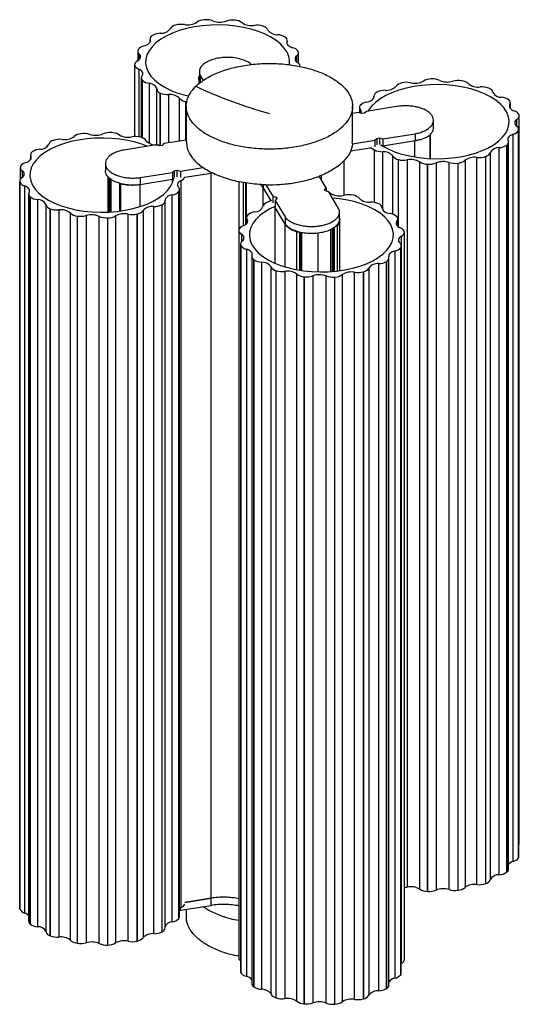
# Paper-space layout '_Trimétrica' of a CAD drawing. Header units: millimetres. Extents: x 5035 to 5215, y 2170 to 3394.
# Tile 1 of 2: x 5035 to 5215, y 2170 to 2525. Entities that reach past the tile are written whole.
import ezdxf

# ---------------------------------------------------------------- set-up
doc = ezdxf.new("R2010")
doc.units = ezdxf.units.MM

psp = doc.layouts.new('_Trimétrica')

# ---------------------------------------------------------------- linework, layer by layer
at = {"color": 7, "linetype": 'Continuous', "lineweight": 25}
for p, q in [((5091, 2522.93), (5090.95, 2522.92)), ((5101.38, 2524.85), (5101.31, 2524.85)), ((5112.4, 2524.71), (5112.34, 2524.72)), ((5122.58, 2522.53), (5122.52, 2522.55)), ((5082.67, 2519.21), (5082.63, 2519.18)), ((5130.54, 2518.6), (5130.5, 2518.63)), ((5081.77, 2517.91), (5081.77, 2516.86)), ((5081.82, 2517.6), (5081.82, 2516.98)), ((5131.21, 2516.19), (5131.21, 2517)), ((5131.29, 2516.03), (5131.29, 2517.4)), ((5077.32, 2513.55), (5077.32, 2510.11)), ((5077.52, 2514.19), (5077.5, 2514.16)), ((5077.85, 2512.53), (5077.85, 2510.48)), ((5134.71, 2509.63), (5134.71, 2511.84)), ((5135.21, 2513.46), (5135.19, 2513.49)), ((5135.34, 2509.19), (5135.34, 2512.95)), ((5076.22, 2508.69), (5076.22, 2482.71)), ((5076.23, 2508.55), (5076.24, 2508.52)), ((5076.23, 2508.55), (5076.23, 2482.71)), ((5076.24, 2482.71), (5076.24, 2508.52)), ((5135.96, 2507.79), (5135.97, 2507.83)), ((5077.71, 2507.06), (5077.71, 2482.62)), ((5078.61, 2503.93), (5078.61, 2482.41)), ((5099.57, 2506.08), (5099.57, 2503.51)), ((5099.88, 2504.79), (5100.98, 2502.96)), ((5099.88, 2504.79), (5099.88, 2502.22)), ((5078.99, 2503.05), (5079.01, 2503.02)), ((5078.99, 2503.05), (5078.99, 2482.28)), ((5079.01, 2482.27), (5079.01, 2503.02)), ((5081.41, 2501.94), (5081.41, 2480.29)), ((5099.39, 2503.76), (5099.39, 2501.7)), ((5172.67, 2502.09), (5172.61, 2502.08)), ((5183.34, 2503.51), (5183.28, 2503.51)), ((5194.29, 2502.85), (5194.23, 2502.86)), ((5084.18, 2479.66), (5084.18, 2499.95)), ((5085.41, 2498.44), (5085.46, 2498.42)), ((5085.41, 2498.44), (5085.41, 2479.53)), ((5085.46, 2479.52), (5085.46, 2498.42)), ((5088.45, 2497.85), (5088.45, 2480.44)), ((5094.03, 2497.76), (5095.81, 2497.31)), ((5162.56, 2497.33), (5162.56, 2496.93)), ((5162.56, 2497.22), (5162.56, 2496.98)), ((5163.71, 2498.78), (5163.66, 2498.76)), ((5204.04, 2500.19), (5203.98, 2500.21)), ((5092.43, 2481.07), (5092.43, 2496.51)), ((5094.64, 2495.33), (5094.7, 2495.32)), ((5094.64, 2495.33), (5094.64, 2481.43)), ((5094.7, 2495.32), (5095.02, 2495.26)), ((5094.7, 2481.44), (5094.7, 2495.32)), ((5094.86, 2493.65), (5094.86, 2480.79)), ((5154.86, 2480.79), (5154.86, 2493.65)), ((5157.67, 2494.03), (5157.65, 2494)), ((5171.46, 2493.66), (5159.85, 2491.81)), ((5211.26, 2495.9), (5211.23, 2495.93)), ((5211.64, 2493.1), (5211.64, 2494.27)), ((5211.81, 2492.86), (5211.81, 2494.86)), ((5156.99, 2491.35), (5154.86, 2491.01)), ((5158.24, 2491.01), (5156.99, 2491.35)), ((5157.34, 2493.21), (5157.34, 2491.26)), ((5157.7, 2492.36), (5157.7, 2491.16)), ((5159.19, 2491.17), (5158.24, 2491.01)), ((5159.85, 2491.81), (5159.19, 2491.17)), ((5214.99, 2490.56), (5214.98, 2490.59)), ((5215.04, 2227.94), (5215.04, 2490.23)), ((5184.07, 2486.04), (5184.07, 2488.61)), ((5214.2, 2486.43), (5214.2, 2488.97)), ((5056.91, 2483.76), (5056.85, 2483.76)), ((5067.91, 2484.15), (5067.85, 2484.15)), ((5165.82, 2481.87), (5177.43, 2483.72)), ((5177.43, 2483.72), (5177.43, 2481.15)), ((5182.91, 2474.84), (5182.91, 2483.32)), ((5183.04, 2474.83), (5183.04, 2483.53)), ((5212.87, 2221.25), (5212.87, 2483.54)), ((5214.72, 2484.88), (5214.73, 2484.91)), ((5214.72, 2484.88), (5214.72, 2222.59)), ((5214.73, 2222.62), (5214.73, 2484.91)), ((5214.82, 2223.04), (5214.82, 2485.34)), ((5046.92, 2481.36), (5046.87, 2481.34)), ((5083.9, 2479.72), (5072.29, 2477.87)), ((5078.44, 2482.46), (5078.38, 2482.48)), ((5085.15, 2479.38), (5083.9, 2479.72)), ((5086.11, 2479.53), (5085.15, 2479.38)), ((5086.77, 2480.17), (5086.11, 2479.53)), ((5094.86, 2481.46), (5086.77, 2480.17)), ((5154.83, 2480.12), (5154.76, 2480.79)), ((5154.83, 2480.12), (5162.95, 2481.41)), ((5154.83, 2480.12), (5154.83, 2480.12)), ((5162.95, 2481.41), (5163.61, 2482.06)), ((5162.95, 2481.41), (5162.95, 2479.08)), ((5163.61, 2482.06), (5164.57, 2482.21)), ((5163.61, 2482.06), (5163.61, 2479.72)), ((5164.57, 2482.21), (5165.82, 2481.87)), ((5164.57, 2482.21), (5164.57, 2479.88)), ((5165.82, 2479.3), (5165.04, 2479.51)), ((5165.79, 2479.31), (5165.78, 2479.3)), ((5165.82, 2481.87), (5165.82, 2479.3)), ((5177.43, 2481.15), (5165.82, 2479.3)), ((5177.39, 2475.42), (5177.39, 2481.14)), ((5178.84, 2481.52), (5177.43, 2481.15)), ((5210.48, 2479.64), (5210.52, 2479.67)), ((5210.48, 2479.64), (5210.48, 2217.35)), ((5210.52, 2217.37), (5210.52, 2479.67)), ((5211.16, 2218.5), (5211.16, 2480.79)), ((5038.61, 2476.11), (5038.61, 2474.42)), ((5038.73, 2475.61), (5038.73, 2474.62)), ((5039.3, 2477.26), (5039.26, 2477.23)), ((5161.37, 2478.59), (5154.11, 2477.43)), ((5161.37, 2478.83), (5162.75, 2477.94)), ((5162.75, 2458.95), (5162.75, 2477.94)), ((5165.63, 2477.24), (5165.63, 2456.67)), ((5169.35, 2454.71), (5169.35, 2475.72)), ((5202.86, 2475.54), (5202.91, 2475.56)), ((5202.86, 2475.54), (5202.86, 2213.24)), ((5202.91, 2213.26), (5202.91, 2475.56)), ((5204.54, 2476.97), (5204.54, 2214.67)), ((5207.82, 2216.44), (5207.82, 2478.74)), ((5035.06, 2472.02), (5035.05, 2471.98)), ((5065.65, 2472.98), (5065.65, 2470.4)), ((5151.78, 2461.52), (5151.78, 2474.1)), ((5171.34, 2474.44), (5171.4, 2474.42)), ((5171.34, 2474.44), (5171.34, 2450.23)), ((5171.4, 2450.19), (5171.4, 2474.42)), ((5174.58, 2474.3), (5174.58, 2212)), ((5179.11, 2211.28), (5179.11, 2473.57)), ((5181.87, 2472.75), (5181.93, 2472.74)), ((5181.87, 2472.75), (5181.87, 2210.45)), ((5181.93, 2210.45), (5181.93, 2472.74)), ((5184.98, 2473.22), (5184.98, 2210.93)), ((5189.72, 2211.1), (5189.72, 2473.39)), ((5192.87, 2473.13), (5192.93, 2473.14)), ((5192.87, 2473.13), (5192.87, 2210.84)), ((5192.93, 2210.85), (5192.93, 2473.14)), ((5195.44, 2474.15), (5195.44, 2211.86)), ((5199.74, 2212.9), (5199.74, 2475.19)), ((5034.96, 2471.56), (5034.96, 2467.35)), ((5035.69, 2470.38), (5035.69, 2468.01)), ((5078.26, 2467.93), (5089.87, 2469.78)), ((5089.87, 2469.78), (5090.53, 2470.42)), ((5089.87, 2469.78), (5089.87, 2467.2)), ((5090.53, 2470.42), (5091.48, 2470.57)), ((5090.53, 2470.42), (5090.53, 2468.09)), ((5091.48, 2470.57), (5092.73, 2470.23)), ((5091.48, 2470.57), (5091.48, 2468.24)), ((5092.73, 2470.23), (5100.85, 2471.53)), ((5092.73, 2470.23), (5092.73, 2467.9)), ((5103.86, 2469.43), (5094.35, 2467.92)), ((5100.85, 2471.53), (5100.85, 2471.52)), ((5104.46, 2469.49), (5103.82, 2469.44)), ((5103.82, 2208), (5103.82, 2469.43)), ((5103.86, 2469.82), (5103.86, 2469.43)), ((5104.41, 2469.48), (5103.86, 2469.43)), ((5145.36, 2464.25), (5142.85, 2468.43)), ((5143.71, 2467), (5143.71, 2468.83)), ((5034.74, 2466.67), (5034.74, 2204.37)), ((5034.79, 2466.34), (5034.8, 2466.31)), ((5034.79, 2466.34), (5034.79, 2204.05)), ((5034.8, 2204.01), (5034.8, 2466.31)), ((5036.53, 2464.93), (5036.53, 2202.63)), ((5066.6, 2468.29), (5066.6, 2455.55)), ((5067.03, 2455.57), (5067.03, 2467.8)), ((5067.39, 2455.59), (5067.39, 2467.53)), ((5067.75, 2455.61), (5067.75, 2467.3)), ((5070.8, 2465.93), (5070.8, 2455.87)), ((5071.29, 2455.96), (5071.29, 2465.54)), ((5078.22, 2457.56), (5078.22, 2465.36)), ((5078.26, 2467.93), (5078.26, 2465.36)), ((5089.87, 2467.2), (5078.26, 2465.36)), ((5089.83, 2466.05), (5089.83, 2467.2)), ((5090.35, 2467.68), (5089.87, 2467.2)), ((5093.06, 2204.64), (5093.06, 2466.93)), ((5113.89, 2449.23), (5113.89, 2466.41)), ((5115.51, 2450.57), (5115.51, 2466.16)), ((5116.39, 2451.07), (5116.39, 2466.02)), ((5116.55, 2451.21), (5116.55, 2466)), ((5122.58, 2464.34), (5121.66, 2465.48)), ((5122.62, 2464.33), (5121.76, 2465.4)), ((5122.62, 2465.41), (5122.62, 2464.33)), ((5123.56, 2465.35), (5126.07, 2461.17)), ((5123.56, 2465.35), (5123.56, 2465.35)), ((5037.97, 2462.04), (5037.97, 2199.74)), ((5089.81, 2199.44), (5089.81, 2461.73)), ((5092.11, 2462.87), (5092.13, 2462.9)), ((5092.11, 2462.87), (5092.11, 2200.58)), ((5092.13, 2200.61), (5092.13, 2462.9)), ((5092.43, 2201.39), (5092.43, 2463.69)), ((5125.45, 2459.57), (5122.58, 2464.34)), ((5122.58, 2457.59), (5122.58, 2464.34)), ((5125.48, 2459.59), (5122.62, 2464.33)), ((5144.7, 2463.6), (5145.36, 2464.25)), ((5145, 2463.11), (5144.7, 2463.6)), ((5146.25, 2462.77), (5145, 2463.11)), ((5145.36, 2464.25), (5145.36, 2463.01)), ((5149.84, 2456.79), (5146.25, 2462.77)), ((5155.14, 2461.56), (5155.08, 2461.58)), ((5038.52, 2461), (5038.55, 2460.97)), ((5038.52, 2461), (5038.52, 2198.7)), ((5038.55, 2198.67), (5038.55, 2460.97)), ((5041.13, 2460), (5041.13, 2197.71)), ((5044.25, 2195.86), (5044.25, 2458.15)), ((5086.07, 2458.12), (5086.12, 2458.14)), ((5086.07, 2458.12), (5086.07, 2195.82)), ((5086.12, 2195.85), (5086.12, 2458.14)), ((5087.22, 2197.27), (5087.22, 2459.56)), ((5125.58, 2459.64), (5123.91, 2458.95)), ((5126.07, 2461.17), (5127.32, 2460.83)), ((5126.07, 2461.17), (5126.07, 2458.84)), ((5127.61, 2460.34), (5126.95, 2459.7)), ((5126.95, 2459.7), (5130.54, 2453.72)), ((5126.95, 2459.7), (5126.95, 2457.13)), ((5127.32, 2460.83), (5127.61, 2460.34)), ((5127.32, 2460.83), (5127.32, 2460.05)), ((5164.37, 2458.46), (5164.32, 2458.48)), ((5045.74, 2456.71), (5045.8, 2456.69)), ((5045.74, 2456.71), (5045.74, 2194.41)), ((5045.8, 2194.39), (5045.8, 2456.69)), ((5048.88, 2456.26), (5048.88, 2193.97)), ((5053.08, 2192.83), (5053.08, 2455.12)), ((5058.72, 2454.22), (5058.72, 2191.93)), ((5073.93, 2192.47), (5073.93, 2454.76)), ((5077.11, 2454.81), (5077.17, 2454.82)), ((5077.11, 2454.81), (5077.11, 2192.51)), ((5077.17, 2192.53), (5077.17, 2454.82)), ((5079.28, 2456.05), (5079.28, 2193.76)), ((5083.13, 2195.19), (5083.13, 2457.48)), ((5117.1, 2454.52), (5117.07, 2454.49)), ((5126.91, 2457.13), (5126.95, 2457.17)), ((5130.5, 2451.15), (5126.91, 2457.13)), ((5126.91, 2437.09), (5126.91, 2457.13)), ((5130.54, 2451.15), (5126.95, 2457.13)), ((5150.15, 2452.94), (5150.15, 2455.51)), ((5055.49, 2454.05), (5055.55, 2454.04)), ((5055.49, 2454.05), (5055.49, 2191.76)), ((5055.55, 2191.75), (5055.55, 2454.04)), ((5063.44, 2191.64), (5063.44, 2453.94)), ((5066.44, 2453.39), (5066.5, 2453.39)), ((5066.44, 2453.39), (5066.44, 2191.09)), ((5066.5, 2191.1), (5066.5, 2453.39)), ((5069.33, 2454.15), (5069.33, 2191.85)), ((5116.61, 2453.53), (5116.61, 2451.24)), ((5116.83, 2452.86), (5116.83, 2451.5)), ((5130.5, 2435.78), (5130.5, 2451.15)), ((5130.54, 2453.72), (5130.54, 2451.15)), ((5149.45, 2434.27), (5149.45, 2450.65)), ((5150.25, 2434.35), (5150.25, 2452.69)), ((5170.79, 2453.84), (5170.77, 2453.87)), ((5170.88, 2450.67), (5170.88, 2452.2)), ((5171.17, 2450.37), (5171.17, 2452.97)), ((5113.79, 2448.83), (5113.79, 2186.54)), ((5113.82, 2449.1), (5113.81, 2449.07)), ((5114.74, 2447.5), (5114.74, 2444.73)), ((5134.71, 2434.81), (5134.71, 2448.31)), ((5135.85, 2434.58), (5135.85, 2448.22)), ((5136.03, 2434.55), (5136.03, 2448.18)), ((5136.12, 2434.47), (5136.12, 2448.17)), ((5136.58, 2434.44), (5136.58, 2448.09)), ((5142.49, 2433.95), (5142.49, 2447.91)), ((5147.05, 2434.1), (5147.05, 2449.2)), ((5147.56, 2449.5), (5147.56, 2434.13)), ((5147.98, 2434.15), (5147.98, 2449.78)), ((5148.33, 2434.17), (5148.33, 2450.03)), ((5173.55, 2448.34), (5173.54, 2448.38)), ((5173.56, 2185.91), (5173.56, 2448.2)), ((5114.44, 2443.95), (5114.44, 2181.66)), ((5172.48, 2184.5), (5172.48, 2446.8)), ((5114.57, 2443.44), (5114.58, 2443.4)), ((5114.57, 2443.44), (5114.57, 2181.14)), ((5114.58, 2181.11), (5114.58, 2443.4)), ((5116.55, 2442.11), (5116.55, 2179.82)), ((5170.18, 2179.17), (5170.18, 2441.46)), ((5172.26, 2442.7), (5172.28, 2442.74)), ((5172.26, 2442.7), (5172.26, 2180.41)), ((5172.28, 2180.44), (5172.28, 2442.74)), ((5172.46, 2181.05), (5172.46, 2443.34)), ((5118.49, 2439.49), (5118.49, 2177.2)), ((5119.24, 2438.29), (5119.28, 2438.27)), ((5119.24, 2438.29), (5119.24, 2176)), ((5119.28, 2175.97), (5119.28, 2438.27)), ((5122.01, 2437.43), (5122.01, 2175.13)), ((5164.29, 2174.62), (5164.29, 2436.91)), ((5167.1, 2437.69), (5167.15, 2437.71)), ((5167.1, 2437.69), (5167.1, 2175.39)), ((5167.15, 2175.42), (5167.15, 2437.71)), ((5168.01, 2176.7), (5168.01, 2438.99)), ((5125.45, 2173.44), (5125.45, 2435.74)), ((5127.2, 2434.37), (5127.25, 2434.35)), ((5127.2, 2434.37), (5127.2, 2172.07)), ((5127.25, 2172.05), (5127.25, 2434.35)), ((5130.4, 2434.07), (5130.4, 2171.78)), ((5134.78, 2170.84), (5134.78, 2433.14)), ((5151.14, 2432.94), (5151.14, 2170.64)), ((5155.61, 2171.47), (5155.61, 2433.77)), ((5158.78, 2433.96), (5158.83, 2433.98)), ((5158.78, 2433.96), (5158.78, 2171.67)), ((5158.83, 2171.69), (5158.83, 2433.98)), ((5160.71, 2435.31), (5160.71, 2173.02)), ((5137.38, 2432.18), (5137.44, 2432.18)), ((5137.38, 2432.18), (5137.38, 2169.89)), ((5137.44, 2169.88), (5137.44, 2432.18)), ((5140.56, 2432.51), (5140.56, 2170.21)), ((5145.31, 2170.16), (5145.31, 2432.45)), ((5148.4, 2432.04), (5148.47, 2432.05)), ((5148.4, 2432.04), (5148.4, 2169.75)), ((5148.47, 2169.76), (5148.47, 2432.05)), ((5214.72, 2222.59), (5214.73, 2222.62)), ((5210.48, 2217.35), (5210.52, 2217.37)), ((5202.86, 2213.24), (5202.91, 2213.26)), ((5181.87, 2210.45), (5181.93, 2210.45)), ((5192.87, 2210.84), (5192.93, 2210.85)), ((5103.86, 2207.99), (5094.35, 2206.48)), ((5094.36, 2206.5), (5103.82, 2208)), ((5103.86, 2205.42), (5103.86, 2207.99)), ((5034.79, 2204.05), (5034.8, 2204.01)), ((5092.43, 2203.73), (5092.73, 2203.65)), ((5092.73, 2203.65), (5103.86, 2205.42)), ((5092.73, 2203.65), (5092.73, 2204.42)), ((5094.86, 2203.99), (5094.86, 2201.35)), ((5038.52, 2198.7), (5038.55, 2198.67)), ((5092.11, 2200.58), (5092.13, 2200.61)), ((5086.07, 2195.82), (5086.12, 2195.85)), ((5045.74, 2194.41), (5045.8, 2194.39)), ((5055.49, 2191.76), (5055.55, 2191.75)), ((5077.11, 2192.51), (5077.17, 2192.53)), ((5066.44, 2191.09), (5066.5, 2191.1)), ((5114.57, 2181.14), (5114.58, 2181.11)), ((5172.26, 2180.41), (5172.28, 2180.44)), ((5119.24, 2176), (5119.28, 2175.97)), ((5167.1, 2175.39), (5167.15, 2175.42)), ((5127.2, 2172.07), (5127.25, 2172.05)), ((5158.78, 2171.67), (5158.83, 2171.69)), ((5137.38, 2169.89), (5137.44, 2169.88)), ((5148.4, 2169.75), (5148.47, 2169.76))]:
    psp.add_line(p, q, dxfattribs=at)
at = {"color": 7, "linetype": 'Continuous', "lineweight": 25, "flags": 128}
for points in [[(5132.09, 2508.59), (5132.14, 2510.11), (5131.85, 2511.66), (5131.22, 2513.18), (5130.24, 2514.65), (5128.94, 2516.06), (5127.33, 2517.38), (5125.43, 2518.59), (5123.27, 2519.68), (5120.88, 2520.64), (5118.3, 2521.44), (5115.55, 2522.09), (5112.67, 2522.56), (5109.7, 2522.87), (5106.69, 2522.99), (5103.66, 2522.93), (5100.68, 2522.69), (5097.76, 2522.27), (5094.96, 2521.68), (5092.32, 2520.93), (5089.85, 2520.03), (5087.61, 2518.98), (5085.62, 2517.81), (5083.91, 2516.53), (5082.5, 2515.15), (5081.41, 2513.7), (5080.65, 2512.19), (5080.24, 2510.65), (5080.18, 2509.09), (5080.47, 2507.54), (5081.11, 2506.02), (5082.09, 2504.54), (5083.39, 2503.14), (5085, 2501.82), (5086.9, 2500.61), (5089.05, 2499.52), (5091.44, 2498.56), (5094.03, 2497.76)], [(5079.6, 2515.44), (5080.15, 2515.6), (5080.64, 2515.81), (5081.06, 2516.05), (5081.4, 2516.33), (5081.65, 2516.63), (5081.81, 2516.95), (5081.86, 2517.27), (5081.82, 2517.6)], [(5131.21, 2517), (5131.14, 2516.67), (5131.16, 2516.35), (5131.29, 2516.03), (5131.51, 2515.72), (5131.83, 2515.44), (5132.23, 2515.18), (5132.7, 2514.96), (5133.23, 2514.78)], [(5077.3, 2510.1), (5077.7, 2510.35), (5078.01, 2510.64), (5078.23, 2510.95), (5078.35, 2511.27), (5078.37, 2511.59), (5078.3, 2511.92), (5078.12, 2512.23), (5077.85, 2512.53)], [(5134.71, 2511.84), (5134.42, 2511.55), (5134.21, 2511.24), (5134.1, 2510.92), (5134.1, 2510.59), (5134.19, 2510.27), (5134.38, 2509.96), (5134.67, 2509.66), (5135.04, 2509.4)], [(5078.9, 2504.7), (5079.09, 2505.01), (5079.18, 2505.33), (5079.17, 2505.66), (5079.06, 2505.98), (5078.85, 2506.29), (5078.55, 2506.58), (5078.17, 2506.84), (5077.71, 2507.06)], [(5084.18, 2499.95), (5084.14, 2500.28), (5083.99, 2500.6), (5083.76, 2500.9), (5083.43, 2501.18), (5083.02, 2501.43), (5082.53, 2501.64), (5081.99, 2501.82), (5081.41, 2501.94)], [(5173.24, 2476.25), (5175.99, 2475.6), (5178.87, 2475.13), (5181.83, 2474.83), (5184.85, 2474.71), (5187.87, 2474.76), (5190.86, 2475), (5193.77, 2475.42), (5196.57, 2476.01), (5199.22, 2476.76), (5201.68, 2477.66), (5203.92, 2478.71), (5205.91, 2479.88), (5207.62, 2481.17), (5209.03, 2482.54), (5210.12, 2484), (5210.88, 2485.5), (5211.29, 2487.05), (5211.35, 2488.6), (5211.06, 2490.15), (5210.42, 2491.68), (5209.45, 2493.15), (5208.15, 2494.55), (5206.54, 2495.87), (5204.64, 2497.08), (5202.48, 2498.18), (5200.09, 2499.13), (5197.51, 2499.94), (5194.75, 2500.58), (5191.88, 2501.06), (5188.91, 2501.36), (5185.9, 2501.48), (5182.87, 2501.42), (5179.89, 2501.18), (5176.97, 2500.77), (5174.17, 2500.18), (5171.52, 2499.43), (5169.06, 2498.52), (5166.82, 2497.48), (5164.83, 2496.3), (5163.12, 2495.02), (5161.71, 2493.64), (5160.62, 2492.19), (5160.46, 2491.93)], [(5159.97, 2495.17), (5160.54, 2495.31), (5161.07, 2495.49), (5161.53, 2495.71), (5161.92, 2495.97), (5162.22, 2496.26), (5162.43, 2496.57), (5162.55, 2496.89), (5162.56, 2497.22)], [(5211.64, 2494.27), (5211.51, 2493.95), (5211.48, 2493.63), (5211.54, 2493.3), (5211.71, 2492.98), (5211.97, 2492.69), (5212.32, 2492.41), (5212.75, 2492.17), (5213.25, 2491.97)], [(5212.87, 2483.54), (5212.35, 2483.35), (5211.9, 2483.12), (5211.52, 2482.86), (5211.24, 2482.57), (5211.04, 2482.26), (5210.94, 2481.93), (5210.94, 2481.61), (5211.05, 2481.28)], [(5080.68, 2479.25), (5079.13, 2479.84), (5076.54, 2480.65), (5073.79, 2481.29), (5070.91, 2481.77), (5067.95, 2482.07), (5064.93, 2482.19), (5061.91, 2482.13), (5058.92, 2481.89), (5056.01, 2481.48), (5053.21, 2480.89), (5050.56, 2480.14), (5048.1, 2479.23), (5045.86, 2478.19), (5043.87, 2477.01), (5042.16, 2475.73), (5040.75, 2474.35), (5039.65, 2472.9), (5038.9, 2471.39), (5038.49, 2469.85), (5038.43, 2468.29), (5038.72, 2466.74), (5039.35, 2465.22), (5040.33, 2463.75), (5041.63, 2462.34), (5043.24, 2461.02), (5045.14, 2459.81), (5047.3, 2458.72), (5049.69, 2457.77), (5052.27, 2456.96)], [(5036.91, 2473.35), (5037.43, 2473.54), (5037.88, 2473.77), (5038.25, 2474.04), (5038.54, 2474.33), (5038.74, 2474.64), (5038.84, 2474.96), (5038.83, 2475.29), (5038.73, 2475.61)], [(5038.14, 2462.62), (5038.27, 2462.94), (5038.3, 2463.27), (5038.23, 2463.6), (5038.07, 2463.91), (5037.81, 2464.21), (5037.45, 2464.48), (5037.03, 2464.72), (5036.53, 2464.93)], [(5052.27, 2456.96), (5055.02, 2456.31), (5057.9, 2455.84), (5060.87, 2455.54), (5063.88, 2455.41), (5066.91, 2455.47), (5069.89, 2455.71), (5072.81, 2456.13), (5075.61, 2456.72), (5078.25, 2457.47), (5080.72, 2458.37), (5082.96, 2459.42), (5084.95, 2460.59), (5086.66, 2461.88), (5088.07, 2463.25), (5089.16, 2464.71), (5089.92, 2466.21), (5090.33, 2467.76), (5090.35, 2467.91)], [(5093.06, 2466.93), (5092.62, 2466.7), (5092.26, 2466.43), (5091.98, 2466.13), (5091.8, 2465.82), (5091.72, 2465.5), (5091.74, 2465.17), (5091.86, 2464.85), (5092.08, 2464.54)], [(5089.81, 2461.73), (5089.24, 2461.59), (5088.71, 2461.41), (5088.25, 2461.18), (5087.86, 2460.92), (5087.56, 2460.64), (5087.34, 2460.33), (5087.23, 2460.01), (5087.22, 2459.68)], [(5131.48, 2435.45), (5134.23, 2434.81), (5137.11, 2434.33), (5140.08, 2434.03), (5143.09, 2433.91), (5146.11, 2433.97), (5149.1, 2434.21), (5152.02, 2434.62), (5154.82, 2435.21), (5157.46, 2435.96), (5159.92, 2436.87), (5162.17, 2437.91), (5164.16, 2439.09), (5165.87, 2440.37), (5167.28, 2441.75), (5168.37, 2443.2), (5169.13, 2444.71), (5169.54, 2446.25), (5169.6, 2447.81), (5169.31, 2449.36), (5168.67, 2450.88), (5167.69, 2452.35), (5166.39, 2453.76), (5164.78, 2455.08), (5162.88, 2456.29), (5160.73, 2457.38), (5158.34, 2458.34), (5155.75, 2459.14), (5153, 2459.79), (5150.12, 2460.26), (5147.61, 2460.53)], [(5126.85, 2457.53), (5125.07, 2456.68), (5123.08, 2455.51), (5121.37, 2454.23), (5119.96, 2452.85), (5118.86, 2451.4), (5118.11, 2449.89), (5117.7, 2448.35), (5117.64, 2446.79), (5117.93, 2445.24), (5118.56, 2443.72), (5119.54, 2442.24), (5120.84, 2440.84), (5122.45, 2439.52), (5124.35, 2438.31), (5126.51, 2437.21), (5128.9, 2436.26), (5131.48, 2435.45)], [(5165.6, 2456.94), (5165.64, 2456.62), (5165.79, 2456.3), (5166.02, 2455.99), (5166.35, 2455.71), (5166.76, 2455.47), (5167.24, 2455.25), (5167.79, 2455.08), (5168.37, 2454.96)], [(5115.42, 2450.52), (5115.9, 2450.73), (5116.31, 2450.99), (5116.64, 2451.27), (5116.87, 2451.57), (5117.01, 2451.89), (5117.05, 2452.22), (5116.99, 2452.54), (5116.83, 2452.86)], [(5170.88, 2452.2), (5170.69, 2451.89), (5170.6, 2451.57), (5170.61, 2451.24), (5170.72, 2450.92), (5170.93, 2450.61), (5171.23, 2450.32), (5171.61, 2450.06), (5172.07, 2449.83)], [(5115.07, 2445.06), (5115.36, 2445.35), (5115.57, 2445.66), (5115.68, 2445.98), (5115.68, 2446.31), (5115.59, 2446.63), (5115.4, 2446.94), (5115.11, 2447.23), (5114.74, 2447.5)], [(5172.48, 2446.8), (5172.08, 2446.54), (5171.77, 2446.26), (5171.55, 2445.95), (5171.43, 2445.63), (5171.41, 2445.3), (5171.48, 2444.98), (5171.66, 2444.66), (5171.93, 2444.37)], [(5118.57, 2439.9), (5118.64, 2440.22), (5118.61, 2440.55), (5118.49, 2440.87), (5118.27, 2441.18), (5117.95, 2441.46), (5117.55, 2441.71), (5117.08, 2441.93), (5116.55, 2442.11)], [(5170.18, 2441.46), (5169.63, 2441.3), (5169.14, 2441.09), (5168.72, 2440.84), (5168.38, 2440.57), (5168.13, 2440.27), (5167.97, 2439.95), (5167.92, 2439.62), (5167.96, 2439.3)], [(5034.79, 2204.05), (5034.75, 2204.26), (5034.74, 2204.37)], [(5093.06, 2204.64), (5092.62, 2204.4), (5092.43, 2204.28)]]:
    psp.add_lwpolyline(points, dxfattribs=at)
at = {"color": 7, "linetype": 'Continuous', "lineweight": 25}
for centre, radius, start, end in [((5091.53, 2520.11), 2.87, 101.6553, 148.9116), ((5093.03, 2515.84), 7.37, 81.144, 105.968), ((5095.34, 2529.26), 6.24, 259.1751, 301.8648), ((5101.56, 2519.63), 5.22, 92.6531, 124.037), ((5102.04, 2517.89), 6.99, 69.6593, 95.3862), ((5106.92, 2531.12), 7.11, 249.811, 288.7988), ((5111.51, 2517.61), 7.16, 83.3734, 108.6942), ((5112.08, 2519.82), 4.91, 53.4801, 86.2129), ((5118.35, 2528.74), 6.01, 236.0239, 279.8608), ((5120.34, 2515.62), 7.26, 72.4946, 97.5705), ((5122, 2519.98), 2.62, 26.8072, 77.1018), ((5083.25, 2517.86), 1.46, 115.0578, 190.3876), ((5085.55, 2514.24), 5.75, 90.6548, 120.0446), ((5085.81, 2524.06), 4.09, 265.4187, 322.8243), ((5127.5, 2523.26), 3.8, 213.5818, 274.0034), ((5127.59, 2514.02), 5.45, 57.7224, 88.1991), ((5129.9, 2517.39), 1.37, 343.3839, 62.0708), ((5080.16, 2512.14), 3.34, 99.5815, 142.1242), ((5132.66, 2511.78), 3.06, 34.0978, 79.2442), ((5078.58, 2513.54), 1.24, 149.971, 234.2396), ((5134.03, 2512.94), 1.29, 301.8753, 23.9286), ((5077.89, 2508.55), 1.66, 110.9438, 179.766), ((5078.29, 2509.13), 2.14, 196.4255, 254.1375), ((5134.28, 2507.85), 1.72, 7.1131, 63.9171), ((5079.82, 2503.92), 1.2, 139.8938, 226.26), ((5081.87, 2506.13), 4.22, 227.4877, 263.7555), ((5167.12, 2504.05), 4.66, 264.1449, 316.4863), ((5173.16, 2498.72), 3.4, 99.3338, 141.3521), ((5174.36, 2494.8), 7.49, 78.5307, 103.1032), ((5177.33, 2508.6), 6.63, 257.1418, 298.0678), ((5183.32, 2497.7), 5.81, 90.4088, 119.5842), ((5183.69, 2496.93), 6.58, 66.2123, 93.0134), ((5189.1, 2509.41), 7.01, 246.8812, 286.2529), ((5193.05, 2495.56), 7.39, 80.8657, 105.6468), ((5193.84, 2498.58), 4.29, 48.1156, 83.9968), ((5200.13, 2506.08), 5.5, 231.4802, 278.1107), ((5201.53, 2493.71), 6.95, 69.2986, 95.1242), ((5086, 2500.18), 1.83, 187.0259, 251.3116), ((5088.14, 2504.38), 6.53, 245.8176, 272.7593), ((5089.01, 2492.94), 4.94, 46.3126, 96.5499), ((5164.25, 2497.17), 1.69, 110.5075, 178.507), ((5166.47, 2493.13), 6.29, 88.3762, 116.0124), ((5203.45, 2498.08), 2.19, 17.5105, 74.4504), ((5208.48, 2500.16), 3.27, 205.7262, 272.988), ((5208.31, 2492.07), 4.84, 52.9291, 85.9713), ((5095.17, 2498.98), 3.68, 221.9814, 261.7714), ((5158.55, 2493.21), 1.2, 138.7331, 225.1857), ((5160.47, 2491.28), 3.92, 97.3333, 135.4575), ((5210.54, 2494.87), 1.25, 331.2588, 55.1111), ((5156.86, 2491.51), 1.19, 339.736, 45.3011), ((5212.67, 2489.47), 2.57, 25.8534, 76.8287), ((5213.58, 2490.27), 1.44, 295.6361, 11.713), ((5214.76, 2487.72), 1.37, 114.1669, 240.5957), ((5213.44, 2485.33), 1.36, 342.0504, 61.4015), ((5050.94, 2487.4), 5.77, 261.0206, 306.1327), ((5057.24, 2479.17), 4.6, 94.874, 129.0625), ((5057.91, 2476.54), 7.29, 72.8278, 97.8426), ((5062.19, 2490.26), 7.08, 252.478, 291.5901), ((5067.35, 2477.36), 6.81, 85.7861, 111.992), ((5067.76, 2478.64), 5.51, 58.2104, 88.4432), ((5073.88, 2488.91), 6.45, 240.0501, 281.7979), ((5076.51, 2475.27), 7.45, 75.4597, 100.1207), ((5212.29, 2486.29), 2.81, 281.9164, 329.8007), ((5042.17, 2481.69), 3.54, 266.5116, 330.13), ((5047.46, 2479.02), 2.4, 104.1544, 157.5994), ((5049.25, 2474.62), 7.13, 83.6402, 109.0402), ((5077.87, 2479.39), 3.12, 34.9277, 79.4974), ((5083.64, 2483.87), 4.19, 219.9273, 271.2347), ((5084.04, 2472.42), 7.24, 76.8104, 89.1544), ((5180.37, 2504.32), 28.96, 237.9716, 255.7456), ((5207.56, 2483.88), 5.15, 272.8957, 304.5543), ((5209.84, 2480.78), 1.3, 301.1095, 22.607), ((5039.94, 2476.11), 1.3, 121.1095, 202.607), ((5042.22, 2473.02), 5.15, 92.8957, 124.5543), ((5165.58, 2483.26), 6.02, 241.9858, 270.4565), ((5166.03, 2472.89), 4.37, 40.3943, 95.1819), ((5171.91, 2477.5), 3.12, 214.9277, 259.4974), ((5200.53, 2482.28), 7.13, 263.6402, 289.0402), ((5202.32, 2477.88), 2.4, 284.1544, 337.5994), ((5207.6, 2475.21), 3.54, 86.5116, 150.13), ((5036.34, 2471.56), 1.36, 162.0504, 241.4015), ((5037.49, 2470.6), 2.81, 101.9164, 149.8007), ((5173.27, 2481.63), 7.45, 255.4597, 280.1207), ((5175.9, 2467.99), 6.45, 60.0501, 101.7979), ((5182.02, 2478.26), 5.51, 238.2104, 268.4432), ((5182.43, 2479.53), 6.81, 265.7861, 291.992), ((5187.59, 2466.64), 7.08, 72.478, 111.5901), ((5191.87, 2480.35), 7.29, 252.8278, 277.8426), ((5192.54, 2477.73), 4.6, 274.874, 309.0625), ((5198.84, 2469.5), 5.77, 81.0206, 126.1327), ((5035.02, 2469.18), 1.37, 294.1669, 60.5957), ((5036.2, 2466.63), 1.44, 115.6361, 191.713), ((5037.11, 2467.43), 2.57, 205.8534, 256.8287), ((5092.37, 2468.96), 2.14, 288.7522, 337.9386), ((5039.24, 2462.02), 1.25, 151.2588, 235.1111), ((5089.31, 2465.62), 3.92, 277.3333, 315.4575), ((5091.23, 2463.69), 1.2, 318.7331, 45.1857), ((5145.08, 2458.25), 4.38, 60.3611, 70.3062), ((5150.26, 2468.14), 6.79, 243.6459, 283.9253), ((5153.55, 2454.24), 7.49, 78.2379, 102.802), ((5154.61, 2457.92), 3.68, 41.9814, 81.7714), ((5041.47, 2464.83), 4.84, 232.9291, 265.9713), ((5041.3, 2456.74), 3.27, 25.7262, 92.988), ((5046.33, 2458.81), 2.19, 197.5105, 254.4504), ((5083.31, 2463.77), 6.29, 268.3762, 296.0124), ((5085.53, 2459.72), 1.69, 290.5075, 358.507), ((5124.49, 2457.03), 2, 107.0084, 167.486), ((5160.77, 2463.96), 4.94, 226.3126, 276.5499), ((5161.64, 2452.52), 6.53, 65.8176, 92.7593), ((5163.78, 2456.72), 1.83, 7.0259, 71.3116), ((5048.25, 2463.19), 6.95, 249.2986, 275.1242), ((5049.65, 2450.82), 5.5, 51.4802, 98.1107), ((5055.94, 2458.31), 4.29, 228.1156, 263.9968), ((5056.73, 2461.34), 7.39, 260.8657, 285.6468), ((5060.68, 2447.49), 7.01, 66.8812, 106.2529), ((5072.45, 2448.29), 6.63, 77.1418, 118.0678), ((5075.42, 2462.1), 7.49, 258.5307, 283.1032), ((5076.62, 2458.18), 3.4, 279.3338, 321.3521), ((5082.66, 2452.84), 4.66, 84.1449, 136.4863), ((5117.84, 2453.55), 1.22, 128.9928, 214.454), ((5119.99, 2451.03), 4.53, 95.1151, 129.6493), ((5119.72, 2458.57), 3.03, 267.4707, 338.5468), ((5167.91, 2450.76), 4.22, 47.4877, 83.7555), ((5066.09, 2459.96), 6.58, 246.2123, 273.0134), ((5066.46, 2459.2), 5.81, 270.4088, 299.5842), ((5169.96, 2452.97), 1.2, 319.8938, 46.26), ((5115.35, 2448.91), 1.54, 174.2166, 246.8307), ((5116.01, 2448.25), 2.35, 104.4437, 158.6173), ((5171.49, 2447.77), 2.14, 16.4255, 74.1375), ((5171.89, 2448.35), 1.66, 290.9438, 359.766), ((5115.75, 2443.96), 1.29, 121.8753, 203.9286), ((5171.2, 2443.36), 1.24, 329.971, 54.2396), ((5117.12, 2445.12), 3.06, 214.0978, 259.2442), ((5169.62, 2444.76), 3.34, 279.5815, 322.1242), ((5119.88, 2439.5), 1.37, 163.3839, 242.0708), ((5122.19, 2442.87), 5.45, 237.7224, 268.1991), ((5122.28, 2433.63), 3.8, 33.5818, 94.0034), ((5163.97, 2432.84), 4.09, 85.4187, 142.8243), ((5164.23, 2442.66), 5.75, 270.6548, 300.0446), ((5166.53, 2439.03), 1.46, 295.0578, 10.3876), ((5127.78, 2436.92), 2.62, 206.8072, 257.1018), ((5129.44, 2441.27), 7.26, 252.4946, 277.5705), ((5131.43, 2428.15), 6.01, 56.0239, 99.8608), ((5137.7, 2437.08), 4.91, 233.4801, 266.2129), ((5142.86, 2425.77), 7.11, 69.811, 108.7988), ((5148.22, 2437.26), 5.22, 272.6531, 304.037), ((5154.44, 2427.64), 6.24, 79.1751, 121.8648), ((5156.75, 2441.05), 7.37, 261.144, 285.968), ((5158.25, 2436.79), 2.87, 281.6553, 328.9116), ((5138.27, 2439.29), 7.16, 263.3734, 288.6942), ((5147.74, 2439.01), 6.99, 249.6593, 275.3862), ((5213.84, 2227.95), 1.2, 324.4225, 359.1228), ((5213.55, 2218.27), 3.06, 102.9475, 141.3729), ((5212.29, 2224), 2.81, 281.9164, 329.8007), ((5213.71, 2223.05), 1.1, 337.294, 359.8734), ((5207.6, 2212.91), 3.54, 86.5116, 150.13), ((5207.56, 2221.59), 5.15, 272.8957, 304.5543), ((5209.69, 2218.6), 1.47, 303.9666, 356.1426), ((5198.84, 2207.2), 5.77, 81.0206, 126.1327), ((5200.53, 2219.98), 7.13, 263.6402, 289.0402), ((5202.32, 2215.59), 2.4, 284.1544, 337.5994), ((5173.28, 2219.31), 7.42, 272.1206, 280.0579), ((5175.9, 2205.69), 6.45, 60.0501, 101.7979), ((5182.02, 2215.97), 5.51, 238.2104, 268.4432), ((5182.43, 2217.24), 6.81, 265.7861, 291.992), ((5187.59, 2204.34), 7.08, 72.478, 111.5901), ((5191.87, 2218.06), 7.29, 252.8278, 277.8426), ((5192.54, 2215.43), 4.6, 274.874, 309.0625), ((5092.26, 2206.78), 2.28, 290.4038, 336.2869), ((5037.11, 2205.13), 2.57, 205.8534, 256.8287), ((5035.62, 2199.54), 3.22, 43.0928, 73.6395), ((5039.37, 2199.81), 1.4, 182.8762, 232.672), ((5041.47, 2202.53), 4.84, 232.9291, 265.9713), ((5089.84, 2196.62), 2.82, 90.529, 157.9715), ((5089.31, 2203.33), 3.92, 277.3333, 315.4575), ((5091.18, 2201.42), 1.25, 319.2679, 358.5625), ((5041.3, 2194.44), 3.27, 25.7262, 92.988), ((5046.33, 2196.52), 2.19, 197.5105, 254.4504), ((5082.66, 2190.55), 4.66, 84.1449, 136.4863), ((5083.31, 2201.48), 6.29, 268.3762, 296.0124), ((5085.49, 2197.48), 1.75, 291.0959, 353.1834), ((5048.25, 2200.9), 6.95, 249.2986, 275.1242), ((5049.65, 2188.53), 5.5, 51.4802, 98.1107), ((5055.94, 2196.02), 4.29, 228.1156, 263.9968), ((5056.73, 2199.05), 7.39, 260.8657, 285.6468), ((5060.68, 2185.19), 7.01, 66.8812, 106.2529), ((5066.09, 2197.67), 6.58, 246.2123, 273.0134), ((5066.46, 2196.91), 5.81, 270.4088, 299.5842), ((5072.45, 2186), 6.63, 77.1418, 118.0678), ((5075.42, 2199.8), 7.49, 258.5307, 283.1032), ((5076.62, 2195.88), 3.4, 279.3338, 321.3521), ((5115.28, 2186.65), 1.5, 184.2495, 235.8989), ((5171.84, 2186.11), 1.72, 291.6264, 353.4651), ((5115.58, 2181.66), 1.13, 180.3369, 207.3571), ((5117.12, 2182.83), 3.06, 214.0978, 259.2442), ((5171.28, 2181.07), 1.18, 328.0231, 359.3045), ((5116.02, 2176.87), 3, 34.7607, 79.9036), ((5119.96, 2177.29), 1.48, 183.325, 240.6246), ((5170.59, 2176.16), 3.03, 97.8576, 148.5389), ((5169.62, 2182.46), 3.34, 279.5815, 322.1242), ((5122.19, 2180.58), 5.45, 237.7224, 268.1991), ((5122.28, 2171.34), 3.8, 33.5818, 94.0034), ((5163.97, 2170.54), 4.09, 85.4187, 142.8243), ((5164.23, 2180.37), 5.75, 270.6548, 300.0446), ((5166.37, 2176.87), 1.65, 298.0934, 353.8595), ((5127.78, 2174.62), 2.62, 206.8072, 257.1018), ((5129.44, 2178.98), 7.26, 252.4946, 277.5705), ((5131.43, 2165.86), 6.01, 56.0239, 99.8608), ((5137.7, 2174.79), 4.91, 233.4801, 266.2129), ((5138.27, 2177), 7.16, 263.3734, 288.6942), ((5142.86, 2163.48), 7.11, 69.811, 108.7988), ((5147.74, 2176.71), 6.99, 249.6593, 275.3862), ((5148.22, 2174.97), 5.22, 272.6531, 304.037), ((5154.44, 2165.34), 6.24, 79.1751, 121.8648), ((5156.75, 2178.76), 7.37, 261.144, 285.968), ((5158.25, 2174.49), 2.87, 281.6553, 328.9116)]:
    psp.add_arc(centre, radius, start, end, dxfattribs=at)
for points, knots in [([(5118.4, 2508.66), (5118.3, 2508.76), (5117.83, 2509.27), (5116.41, 2510.02), (5114.23, 2510.8), (5111.7, 2511.24), (5109.12, 2511.33), (5106.67, 2511.1), (5104.39, 2510.58), (5102.36, 2509.76), (5100.75, 2508.66), (5099.78, 2507.38), (5099.44, 2506.05), (5099.74, 2505.2), (5099.88, 2504.79)], [0, 0, 0, 0, 0.024121, 0.113243, 0.20547, 0.297698, 0.386819, 0.470313, 0.553808, 0.642929, 0.735157, 0.827384, 0.916506, 1, 1, 1, 1]), ([(5098.33, 2500.86), (5099.15, 2501.66), (5100.15, 2502.46), (5102.49, 2503.99), (5103.83, 2504.72), (5106.85, 2506.05), (5108.52, 2506.65), (5112.1, 2507.67), (5114.02, 2508.09), (5117.98, 2508.73), (5120.02, 2508.93), (5124.1, 2509.13), (5126.14, 2509.12), (5130.08, 2508.9), (5131.99, 2508.69), (5135.6, 2508.11), (5137.3, 2507.74), (5140.42, 2506.89), (5141.97, 2506.38), (5144.94, 2505.17), (5146.35, 2504.48), (5148.93, 2502.92), (5150.1, 2502.06), (5152.09, 2500.22), (5152.91, 2499.23), (5154.13, 2497.19), (5154.54, 2496.14), (5154.92, 2494.04), (5154.9, 2492.99), (5154.47, 2490.96), (5154.06, 2489.97), (5152.93, 2488.12), (5152.22, 2487.24), (5151.39, 2486.44)], [0, 0, 0, 0, 0.0625, 0.0625, 0.125, 0.125, 0.1875, 0.1875, 0.25, 0.25, 0.3125, 0.3125, 0.375, 0.375, 0.4375, 0.4375, 0.5, 0.5, 0.5625, 0.5625, 0.625, 0.625, 0.6875, 0.6875, 0.75, 0.75, 0.8125, 0.8125, 0.875, 0.875, 0.9375, 0.9375, 1, 1, 1, 1]), ([(5099.84, 2502.23), (5099.69, 2502.56), (5099.39, 2503.22), (5099.29, 2504.01), (5099.52, 2504.43), (5099.57, 2504.52)], [0, 0, 0, 0, 0.435912, 0.878517, 1, 1, 1, 1]), ([(5151.39, 2486.44), (5150.57, 2485.63), (5149.57, 2484.83), (5147.23, 2483.31), (5145.88, 2482.58), (5142.87, 2481.25), (5141.2, 2480.65), (5137.61, 2479.62), (5135.7, 2479.2), (5131.74, 2478.57), (5129.7, 2478.36), (5125.62, 2478.17), (5123.58, 2478.18), (5119.63, 2478.4), (5117.72, 2478.61), (5114.12, 2479.19), (5112.42, 2479.56), (5109.29, 2480.41), (5107.75, 2480.92), (5104.78, 2482.13), (5103.37, 2482.82), (5100.78, 2484.37), (5099.61, 2485.23), (5097.63, 2487.08), (5096.81, 2488.07), (5095.59, 2490.1), (5095.18, 2491.16), (5094.8, 2493.26), (5094.82, 2494.31), (5095.25, 2496.34), (5095.66, 2497.32), (5096.78, 2499.18), (5097.5, 2500.05), (5098.33, 2500.86)], [0, 0, 0, 0, 0.0625, 0.0625, 0.125, 0.125, 0.1875, 0.1875, 0.25, 0.25, 0.3125, 0.3125, 0.375, 0.375, 0.4375, 0.4375, 0.5, 0.5, 0.5625, 0.5625, 0.625, 0.625, 0.6875, 0.6875, 0.75, 0.75, 0.8125, 0.8125, 0.875, 0.875, 0.9375, 0.9375, 1, 1, 1, 1]), ([(5098.33, 2500.86), (5102.68, 2498.82), (5107.09, 2496.98), (5115.96, 2493.71), (5120.41, 2492.28), (5124.86, 2491.08)], [0, 0, 0, 0, 0.5, 0.5, 1, 1, 1, 1]), ([(5099.88, 2502.22), (5099.68, 2502.63), (5099.47, 2503.06), (5099.58, 2503.49), (5099.58, 2503.51)], [0, 0, 0, 0, 0.961796, 1, 1, 1, 1]), ([(5177.43, 2483.72), (5177.97, 2483.82), (5178.52, 2483.95), (5179.59, 2484.27), (5180.11, 2484.46), (5181.08, 2484.9), (5181.54, 2485.15), (5182.36, 2485.69), (5182.72, 2485.99), (5183.31, 2486.61), (5183.55, 2486.93), (5183.9, 2487.6), (5184, 2487.93), (5184.09, 2488.6), (5184.07, 2488.93), (5183.92, 2489.56), (5183.79, 2489.86), (5183.44, 2490.43), (5183.22, 2490.72), (5182.65, 2491.29), (5182.31, 2491.57), (5181.51, 2492.09), (5181.05, 2492.34), (5180.04, 2492.78), (5179.49, 2492.98), (5178.31, 2493.32), (5177.69, 2493.46), (5176.42, 2493.67), (5175.77, 2493.75), (5174.49, 2493.82), (5173.85, 2493.83), (5172.62, 2493.78), (5172.02, 2493.73), (5171.46, 2493.66)], [0, 0, 0, 0, 0.0625, 0.0625, 0.125, 0.125, 0.1875, 0.1875, 0.25, 0.25, 0.3125, 0.3125, 0.375, 0.375, 0.4375, 0.4375, 0.5, 0.5, 0.5625, 0.5625, 0.625, 0.625, 0.6875, 0.6875, 0.75, 0.75, 0.8125, 0.8125, 0.875, 0.875, 0.9375, 0.9375, 1, 1, 1, 1]), ([(5182.91, 2483.32), (5182.6, 2483.07), (5182.24, 2482.83), (5181.44, 2482.38), (5181, 2482.17), (5180.05, 2481.8), (5179.54, 2481.63), (5178.49, 2481.35), (5177.94, 2481.24), (5177.39, 2481.15)], [0, 0, 0, 0, 0.25, 0.25, 0.5, 0.5, 0.75, 0.75, 1, 1, 1, 1]), ([(5184.01, 2486.04), (5183.99, 2485.7), (5183.94, 2484.91), (5183.47, 2484.07), (5182.92, 2483.65), (5182.87, 2483.62)], [0, 0, 0, 0, 0.402561, 0.947338, 1, 1, 1, 1]), ([(5183.02, 2483.53), (5183.03, 2483.51), (5183.03, 2483.43), (5182.96, 2483.36), (5182.91, 2483.32)], [0, 0, 0, 0, 0.339254, 1, 1, 1, 1]), ([(5094.95, 2480.79), (5094.98, 2480.03), (5095.03, 2478.27), (5096.34, 2475.8), (5098.3, 2473.45), (5100, 2472.16), (5100.85, 2471.53)], [0, 0, 0, 0, 0.229279, 0.530665, 0.767045, 1, 1, 1, 1]), ([(5154.83, 2480.12), (5154.74, 2479.02), (5154.41, 2477.9), (5153.26, 2475.69), (5152.44, 2474.6), (5150.34, 2472.56), (5149.07, 2471.6), (5146.18, 2469.86), (5144.57, 2469.09), (5142.85, 2468.43)], [0, 0, 0, 0, 0.25, 0.25, 0.5, 0.5, 0.75, 0.75, 1, 1, 1, 1]), ([(5072.29, 2477.87), (5071.75, 2477.76), (5071.2, 2477.63), (5070.13, 2477.31), (5069.61, 2477.12), (5068.64, 2476.69), (5068.18, 2476.44), (5067.36, 2475.89), (5067, 2475.6), (5066.41, 2474.98), (5066.17, 2474.65), (5065.82, 2473.99), (5065.72, 2473.65), (5065.63, 2472.99), (5065.65, 2472.66), (5065.8, 2472.03), (5065.93, 2471.72), (5066.28, 2471.15), (5066.5, 2470.86), (5067.07, 2470.3), (5067.41, 2470.02), (5068.21, 2469.5), (5068.67, 2469.25), (5069.68, 2468.8), (5070.23, 2468.6), (5071.41, 2468.26), (5072.03, 2468.12), (5073.3, 2467.91), (5073.95, 2467.84), (5075.23, 2467.76), (5075.87, 2467.76), (5077.1, 2467.8), (5077.7, 2467.85), (5078.26, 2467.93)], [0, 0, 0, 0, 0.0625, 0.0625, 0.125, 0.125, 0.1875, 0.1875, 0.25, 0.25, 0.3125, 0.3125, 0.375, 0.375, 0.4375, 0.4375, 0.5, 0.5, 0.5625, 0.5625, 0.625, 0.625, 0.6875, 0.6875, 0.75, 0.75, 0.8125, 0.8125, 0.875, 0.875, 0.9375, 0.9375, 1, 1, 1, 1]), ([(5078.26, 2465.36), (5077.46, 2465.28), (5075.82, 2465.13), (5073.24, 2465.3), (5070.76, 2465.81), (5068.63, 2466.63), (5067.02, 2467.68), (5066.04, 2468.85), (5065.6, 2469.78), (5065.69, 2470.3), (5065.71, 2470.4)], [0, 0, 0, 0, 0.131663, 0.2722, 0.417634, 0.563068, 0.703605, 0.835268, 0.966931, 1, 1, 1, 1]), ([(5123.56, 2465.35), (5121.42, 2465.4), (5119.24, 2465.57), (5114.95, 2466.16), (5112.85, 2466.59), (5108.87, 2467.67), (5107, 2468.32), (5103.63, 2469.81), (5102.13, 2470.64), (5100.85, 2471.52)], [0, 0, 0, 0, 0.25, 0.25, 0.5, 0.5, 0.75, 0.75, 1, 1, 1, 1]), ([(5123.56, 2465.35), (5125.24, 2465.32), (5126.95, 2465.35), (5130.37, 2465.58), (5132.07, 2465.77), (5135.38, 2466.29), (5136.99, 2466.63), (5140.05, 2467.44), (5141.51, 2467.91), (5142.85, 2468.43)], [0, 0, 0, 0, 0.25, 0.25, 0.5, 0.5, 0.75, 0.75, 1, 1, 1, 1]), ([(5071.29, 2465.54), (5071.18, 2465.58), (5070.97, 2465.64), (5070.81, 2465.8), (5070.81, 2465.89), (5070.81, 2465.93)], [0, 0, 0, 0, 0.391147, 0.77954, 1, 1, 1, 1]), ([(5078.22, 2465.36), (5077.67, 2465.27), (5077.09, 2465.21), (5075.92, 2465.13), (5075.32, 2465.12), (5074.13, 2465.15), (5073.53, 2465.2), (5072.38, 2465.33), (5071.82, 2465.43), (5071.29, 2465.54)], [0, 0, 0, 0, 0.25, 0.25, 0.5, 0.5, 0.75, 0.75, 1, 1, 1, 1]), ([(5130.54, 2453.72), (5130.74, 2453.44), (5130.99, 2453.16), (5131.62, 2452.61), (5131.99, 2452.34), (5132.84, 2451.84), (5133.32, 2451.6), (5134.37, 2451.18), (5134.94, 2451), (5136.15, 2450.69), (5136.78, 2450.56), (5138.07, 2450.39), (5138.73, 2450.33), (5140.02, 2450.29), (5140.66, 2450.3), (5141.88, 2450.38), (5142.47, 2450.44), (5143.58, 2450.62), (5144.14, 2450.74), (5145.24, 2451.03), (5145.77, 2451.21), (5146.79, 2451.62), (5147.27, 2451.85), (5148.14, 2452.37), (5148.53, 2452.66), (5149.19, 2453.26), (5149.46, 2453.58), (5149.87, 2454.24), (5150.01, 2454.57), (5150.16, 2455.23), (5150.17, 2455.56), (5150.08, 2456.2), (5149.98, 2456.5), (5149.84, 2456.79)], [0, 0, 0, 0, 0.0625, 0.0625, 0.125, 0.125, 0.1875, 0.1875, 0.25, 0.25, 0.3125, 0.3125, 0.375, 0.375, 0.4375, 0.4375, 0.5, 0.5, 0.5625, 0.5625, 0.625, 0.625, 0.6875, 0.6875, 0.75, 0.75, 0.8125, 0.8125, 0.875, 0.875, 0.9375, 0.9375, 1, 1, 1, 1]), ([(5134.71, 2448.31), (5134.22, 2448.47), (5133.75, 2448.65), (5132.88, 2449.07), (5132.48, 2449.29), (5131.75, 2449.78), (5131.43, 2450.04), (5130.89, 2450.59), (5130.67, 2450.87), (5130.5, 2451.15)], [0, 0, 0, 0, 0.25, 0.25, 0.5, 0.5, 0.75, 0.75, 1, 1, 1, 1]), ([(5150.14, 2452.94), (5150.09, 2452.51), (5149.97, 2451.62), (5148.95, 2450.36), (5147.36, 2449.26), (5145.33, 2448.44), (5143.05, 2447.91), (5140.6, 2447.68), (5138.02, 2447.77), (5135.49, 2448.21), (5133.29, 2448.98), (5131.55, 2449.98), (5130.87, 2450.77), (5130.54, 2451.15)], [0, 0, 0, 0, 0.0882259, 0.1830552, 0.2778844, 0.3695204, 0.4553701, 0.5412198, 0.6328558, 0.7276851, 0.8225143, 0.9141503, 1, 1, 1, 1]), ([(5149.45, 2450.65), (5149.38, 2450.6), (5149.25, 2450.49), (5149.02, 2450.42), (5148.89, 2450.42), (5148.88, 2450.42)], [0, 0, 0, 0, 0.487184, 0.970939, 1, 1, 1, 1]), ([(5150.15, 2453.34), (5150.17, 2453.31), (5150.32, 2452.93), (5150.26, 2452), (5149.76, 2451.16), (5149.45, 2450.65)], [0, 0, 0, 0, 0.040453, 0.416449, 1, 1, 1, 1]), ([(5135.48, 2448.29), (5135.41, 2448.28), (5135.25, 2448.23), (5134.97, 2448.24), (5134.79, 2448.29), (5134.71, 2448.31)], [0, 0, 0, 0, 0.283927, 0.643577, 1, 1, 1, 1]), ([(5113.89, 2207.78), (5113.11, 2207.94), (5112.3, 2208.07), (5110.62, 2208.26), (5109.76, 2208.32), (5108.03, 2208.36), (5107.16, 2208.34), (5105.46, 2208.23), (5104.63, 2208.13), (5103.82, 2208)], [0, 0, 0, 0, 0.25, 0.25, 0.5, 0.5, 0.75, 0.75, 1, 1, 1, 1]), ([(5113.93, 2207.77), (5113.15, 2207.93), (5112.34, 2208.07), (5110.66, 2208.25), (5109.8, 2208.31), (5108.07, 2208.35), (5107.2, 2208.33), (5105.5, 2208.22), (5104.67, 2208.12), (5103.86, 2207.99)], [0, 0, 0, 0, 0.25, 0.25, 0.5, 0.5, 0.75, 0.75, 1, 1, 1, 1]), ([(5113.93, 2205.2), (5113.15, 2205.36), (5112.34, 2205.49), (5110.66, 2205.68), (5109.8, 2205.74), (5108.07, 2205.78), (5107.2, 2205.76), (5105.5, 2205.64), (5104.67, 2205.55), (5103.86, 2205.42)], [0, 0, 0, 0, 0.25, 0.25, 0.5, 0.5, 0.75, 0.75, 1, 1, 1, 1]), ([(5113.79, 2199.91), (5112.8, 2200.11), (5110.09, 2200.64), (5106.12, 2202.07), (5102.76, 2203.58), (5101.33, 2204.69), (5100.98, 2204.96)], [0, 0, 0, 0, 0.193767, 0.528431, 0.883142, 1, 1, 1, 1]), ([(5113.79, 2187.05), (5112.8, 2187.25), (5110.1, 2187.78), (5106.08, 2189.2), (5101.87, 2191.26), (5098.41, 2193.82), (5096.04, 2196.75), (5094.87, 2199.32), (5094.98, 2200.87), (5095.01, 2201.35)], [0, 0, 0, 0, 0.088962, 0.242613, 0.405468, 0.575093, 0.748318, 0.921542, 1, 1, 1, 1])]:
    psp.add_open_spline(points, degree=3, knots=knots, dxfattribs=at)

doc.saveas('drawing.dxf')
